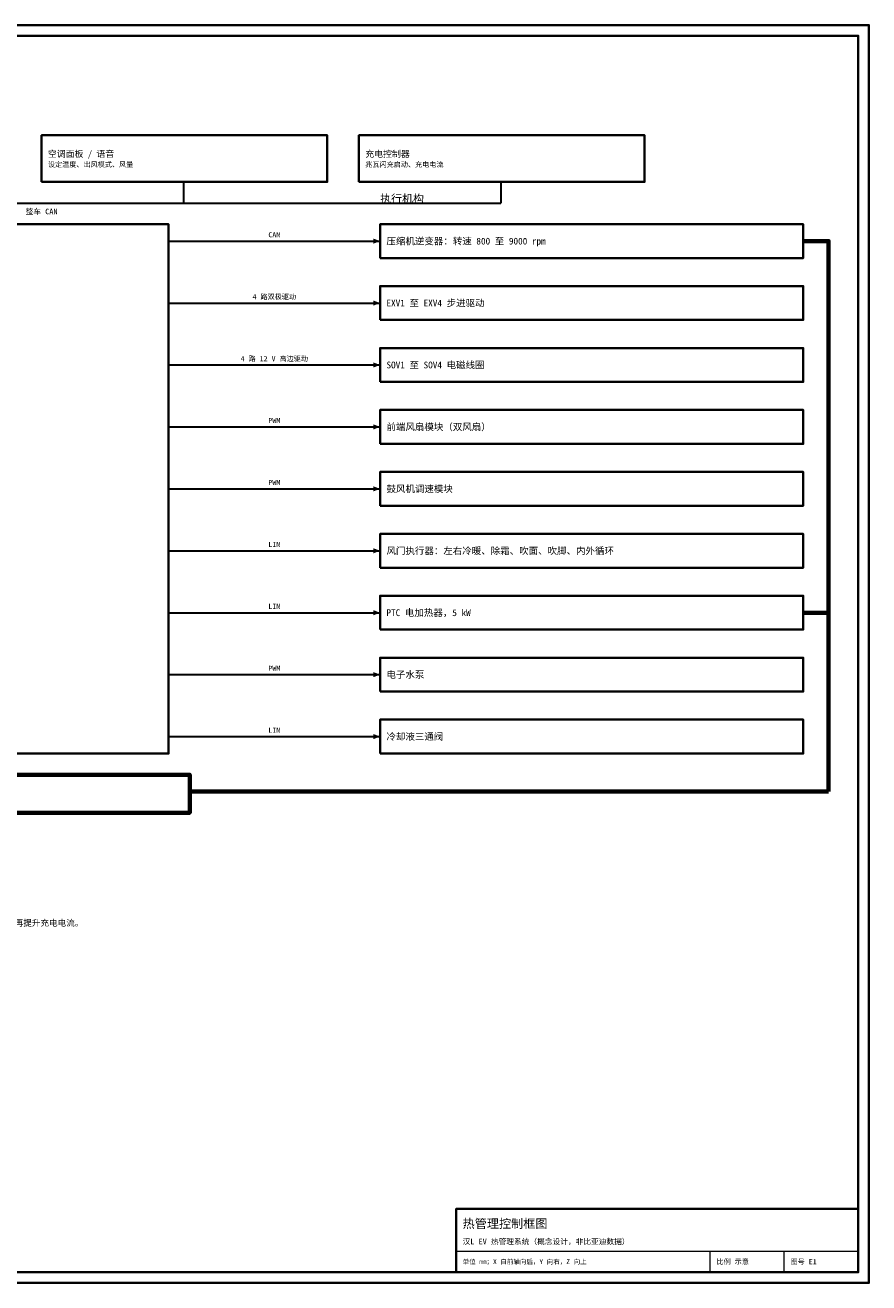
# Model space of a CAD drawing. Header units: millimetres. Extents: x 0 to 841, y 0 to 594.
# Tile 2 of 2: x 442 to 841, y 0 to 594. Entities that reach past the tile are written whole.
import ezdxf
from ezdxf.enums import TextEntityAlignment as Align

# ---------------------------------------------------------------- set-up
doc = ezdxf.new("R2010")
doc.units = ezdxf.units.MM
for name, color, linetype, lineweight, true_color in [('ELEC', 7, 'Continuous', 30, 0x9650aa), ('FRAME', 7, 'Continuous', 35, 0x3c3c3c), ('HP_GAS', 7, 'Continuous', 70, 0xcd2828), ('SYMBOL', 7, 'Continuous', 35, 0x141414), ('TEXT', 7, 'Continuous', 18, 0x141414), ('THIN', 7, 'Continuous', 13, 0x6e6e6e)]:
    doc.layers.add(name, color=color, linetype=linetype, lineweight=lineweight, true_color=true_color)
doc.styles.add('ZH', font='simsun.ttc')

msp = doc.modelspace()

# ---------------------------------------------------------------- hatches: boundary and pattern name
at = {"layer": 'ELEC'}
for points in [[(610, 492), (606.8, 493.216), (606.8, 490.784)], [(610, 462.75), (606.8, 463.966), (606.8, 461.534)], [(610, 433.5), (606.8, 434.716), (606.8, 432.284)], [(610, 404.25), (606.8, 405.466), (606.8, 403.034)], [(610, 375), (606.8, 376.216), (606.8, 373.784)], [(610, 345.75), (606.8, 346.966), (606.8, 344.534)], [(610, 316.5), (606.8, 317.716), (606.8, 315.284)], [(610, 287.25), (606.8, 288.466), (606.8, 286.034)], [(610, 258), (606.8, 259.216), (606.8, 256.784)]]:
    msp.add_hatch(color=7, dxfattribs=at).paths.add_polyline_path(points)

# ---------------------------------------------------------------- linework, layer by layer
for points in [[(517, 520), (517, 510)], [(667, 520), (667, 510)], [(217, 510), (667, 510)], [(510, 492), (610, 492)], [(510, 462.75), (610, 462.75)], [(510, 433.5), (610, 433.5)], [(510, 404.25), (610, 404.25)], [(510, 375), (610, 375)], [(510, 345.75), (610, 345.75)], [(510, 316.5), (610, 316.5)], [(510, 287.25), (610, 287.25)], [(510, 258), (610, 258)]]:
    msp.add_lwpolyline(points, dxfattribs=at)
at = {"layer": 'FRAME'}
for points in [[(0, 0), (841, 0), (841, 594), (0, 594)], [(5, 5), (836, 5), (836, 589), (5, 589)], [(646, 5), (836, 5), (836, 35), (646, 35)]]:
    msp.add_lwpolyline(points, close=True, dxfattribs=at)
at = {"layer": 'HP_GAS'}
for points in [[(810, 492), (822, 492), (822, 232)], [(810, 316.5), (822, 316.5), (822, 232)], [(520, 232), (822, 232)]]:
    msp.add_lwpolyline(points, dxfattribs=at)
msp.add_lwpolyline([(380, 222), (520, 222), (520, 240), (380, 240)], close=True, dxfattribs=at)
at = {"layer": 'SYMBOL'}
for points in [[(450, 520), (585, 520), (585, 542), (450, 542)], [(600, 520), (735, 520), (735, 542), (600, 542)], [(330, 250), (510, 250), (510, 500), (330, 500)], [(610, 484), (810, 484), (810, 500), (610, 500)], [(610, 454.75), (810, 454.75), (810, 470.75), (610, 470.75)], [(610, 425.5), (810, 425.5), (810, 441.5), (610, 441.5)], [(610, 396.25), (810, 396.25), (810, 412.25), (610, 412.25)], [(610, 367), (810, 367), (810, 383), (610, 383)], [(610, 337.75), (810, 337.75), (810, 353.75), (610, 353.75)], [(610, 308.5), (810, 308.5), (810, 324.5), (610, 324.5)], [(610, 279.25), (810, 279.25), (810, 295.25), (610, 295.25)], [(610, 250), (810, 250), (810, 266), (610, 266)]]:
    msp.add_lwpolyline(points, close=True, dxfattribs=at)
at = {"layer": 'THIN'}
for points in [[(646, 15), (836, 15)], [(766, 5), (766, 15)], [(801, 5), (801, 15)]]:
    msp.add_lwpolyline(points, dxfattribs=at)

# ---------------------------------------------------------------- texts
at = {"layer": 'ELEC', "style": 'ZH'}
for s, height, p in [('整车 CAN', 2.6, (450, 506)), ('CAN', 2.4, (560, 495)), ('4 路双极驱动', 2.4, (560, 465.75)), ('4 路 12 V 高边驱动', 2.4, (560, 436.5)), ('PWM', 2.4, (560, 407.25)), ('PWM', 2.4, (560, 378)), ('LIN', 2.4, (560, 348.75)), ('LIN', 2.4, (560, 319.5)), ('PWM', 2.4, (560, 290.25)), ('LIN', 2.4, (560, 261))]:
    msp.add_text(s, height=height, dxfattribs=at).set_placement(p, align=Align.MIDDLE_CENTER)
at = {"layer": 'TEXT', "style": 'ZH'}
for s, height, p in [('空调面板 / 语音', 3, (453, 533.2)), ('充电控制器', 3, (603, 533.2)), ('执行机构', 3.8, (610, 512)), ('压缩机逆变器：转速 800 至 9000 rpm', 3.2, (613, 492)), ('EXV1 至 EXV4 步进驱动', 3.2, (613, 462.75)), ('SOV1 至 SOV4 电磁线圈', 3.2, (613, 433.5)), ('前端风扇模块（双风扇）', 3.2, (613, 404.25)), ('鼓风机调速模块', 3.2, (613, 375)), ('风门执行器：左右冷暖、除霜、吹面、吹脚、内外循环', 3.2, (613, 345.75)), ('PTC 电加热器，5 kW', 3.2, (613, 316.5)), ('电子水泵', 3.2, (613, 287.25)), ('冷却液三通阀', 3.2, (613, 258)), ('- 收到兆瓦闪充请求时，先进入模式 4 或 7 并把风扇开到全速，再提升充电电流。', 2.9, (320, 170)), ('热管理控制框图', 4.2, (649, 28)), ('汉L EV 热管理系统（概念设计，非比亚迪数据）', 2.6, (649, 19.5)), ('单位 mm；X 自前轴向后，Y 向右，Z 向上', 2.2, (649, 10)), ('比例 示意', 2.4, (769, 10)), ('图号 E1', 2.4, (804, 10))]:
    msp.add_text(s, height=height, dxfattribs=at).set_placement(p, align=Align.MIDDLE_LEFT)
at = {"layer": 'THIN', "style": 'ZH'}
for s, p in [('设定温度、出风模式、风量', (453, 528.2)), ('兆瓦闪充启动、充电电流', (603, 528.2))]:
    msp.add_text(s, height=2.4, dxfattribs=at).set_placement(p, align=Align.MIDDLE_LEFT)

doc.saveas('drawing.dxf')
